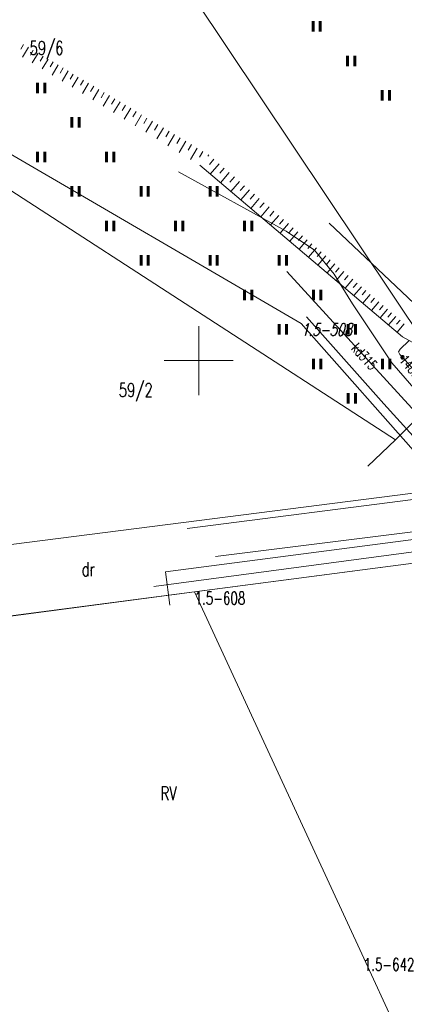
# Model space of a CAD drawing. Header units: metres. Extents: x 7582703 to 7587334, y 6019078 to 6022350.
# Tile 78 of 88: x 7584387 to 7584415, y 6021703 to 6021775. Entities that reach past the tile are written whole.
import ezdxf
from ezdxf.enums import TextEntityAlignment as Align

# ---------------------------------------------------------------- set-up
doc = ezdxf.new("R2010")
doc.units = ezdxf.units.M
doc.header["$MEASUREMENT"] = 0
doc.linetypes.add('EGDE', pattern=[0])
doc.layers.get('0').update_dxf_attribs({"color": 250, "linetype": 'CONTINUOUS', "lineweight": 100})
doc.layers.add('Dzialki', color=7, linetype='EGDE', lineweight=60)
doc.styles.get("Standard").update_dxf_attribs({"font": 'Simplex.SHX', "width": 0.75})

# ---------------------------------------------------------------- blocks, each defined once
blk = doc.blocks.new('1_OTZT')
at = {"linetype": 'Continuous'}
for p, q in [((-0.2625, -0.375), (-0.2625, 0.375)), ((0.2625, -0.375), (0.2625, 0.375))]:
    blk.add_line(p, q, dxfattribs=at)
blk = doc.blocks.new('4_SUPS')
at = {"linetype": 'Continuous'}
blk.add_circle((0, 0), 0.0625, dxfattribs=at)

msp = doc.modelspace()

# ---------------------------------------------------------------- linework, layer by layer
at = {"layer": 'Dzialki', "lineweight": 9}
for p, q in [((7584395.9, 6021781.88), (7584423.02, 6021741.37)), ((7584407.41, 6021752.7), (7584372.55, 6021773.01)), ((7584387.311, 6021772.908), (7584387.102, 6021772.557)), ((7584387.663, 6021772.698), (7584387.241, 6021771.992)), ((7584388.016, 6021772.488), (7584387.804, 6021772.133)), ((7584388.371, 6021772.276), (7584387.945, 6021771.562)), ((7584388.727, 6021772.063), (7584388.513, 6021771.704)), ((7584389.086, 6021771.849), (7584388.656, 6021771.128)), ((7584389.446, 6021771.634), (7584389.23, 6021771.272)), ((7584389.808, 6021771.418), (7584389.374, 6021770.69)), ((7584390.172, 6021771.201), (7584389.954, 6021770.835)), ((7584390.538, 6021770.982), (7584390.099, 6021770.247)), ((7584390.906, 6021770.763), (7584390.685, 6021770.394)), ((7584391.275, 6021770.543), (7584390.832, 6021769.8)), ((7584391.646, 6021770.321), (7584391.424, 6021769.948)), ((7584392.02, 6021770.098), (7584391.572, 6021769.348)), ((7584392.395, 6021769.874), (7584392.17, 6021769.497)), ((7584392.772, 6021769.649), (7584392.319, 6021768.892)), ((7584393.15, 6021769.423), (7584392.923, 6021769.043)), ((7584393.531, 6021769.196), (7584393.074, 6021768.431)), ((7584393.914, 6021768.968), (7584393.684, 6021768.583)), ((7584394.298, 6021768.738), (7584393.837, 6021767.965)), ((7584394.685, 6021768.508), (7584394.453, 6021768.119)), ((7584395.073, 6021768.276), (7584394.607, 6021767.495)), ((7584395.464, 6021768.043), (7584395.23, 6021767.65)), ((7584395.856, 6021767.809), (7584395.385, 6021767.02)), ((7584396.25, 6021767.573), (7584396.014, 6021767.177)), ((7584396.647, 6021767.337), (7584396.171, 6021766.54)), ((7584397.045, 6021767.099), (7584396.806, 6021766.699)), ((7584397.445, 6021766.86), (7584396.965, 6021766.056)), ((7584397.848, 6021766.62), (7584397.606, 6021766.216)), ((7584398.252, 6021766.379), (7584397.767, 6021765.566)), ((7584398.659, 6021766.136), (7584398.415, 6021765.728)), ((7584399.067, 6021765.892), (7584398.577, 6021765.071)), ((7584399.477, 6021765.647), (7584399.231, 6021765.235)), ((7584399.89, 6021765.401), (7584399.395, 6021764.572)), ((7584400.305, 6021765.154), (7584400.056, 6021764.737)), ((7584400.721, 6021764.905), (7584400.663, 6021764.807)), ((7584401.097, 6021764.583), (7584400.775, 6021764.21)), ((7584398.531, 6021763.673), (7584406.333, 6021759.369)), ((7584414.76, 6021751.73), (7584400.07, 6021764.16)), ((7584414.76, 6021751.73), (7584400.07, 6021764.16)), ((7584401.47, 6021764.26), (7584400.829, 6021763.518)), ((7584401.841, 6021763.94), (7584401.522, 6021763.57)), ((7584402.21, 6021763.62), (7584401.575, 6021762.886)), ((7584402.577, 6021763.303), (7584402.262, 6021762.938)), ((7584402.942, 6021762.987), (7584402.314, 6021762.261)), ((7584414.24, 6021744.26), (7584386.389, 6021762.33)), ((7584403.306, 6021762.673), (7584402.993, 6021762.312)), ((7584403.667, 6021762.361), (7584403.046, 6021761.642)), ((7584404.026, 6021762.05), (7584403.717, 6021761.693)), ((7584404.384, 6021761.741), (7584403.769, 6021761.03)), ((7584404.739, 6021761.434), (7584404.434, 6021761.08)), ((7584405.093, 6021761.128), (7584404.485, 6021760.424)), ((7584405.445, 6021760.824), (7584405.143, 6021760.474)), ((7584405.795, 6021760.521), (7584405.193, 6021759.825)), ((7584406.143, 6021760.22), (7584405.844, 6021759.874)), ((7584406.489, 6021759.921), (7584405.894, 6021759.232)), ((7584406.333, 6021759.369), (7584408.373, 6021757.994)), ((7584406.834, 6021759.623), (7584406.538, 6021759.281)), ((7584407.177, 6021759.327), (7584406.587, 6021758.645)), ((7584417.76, 6021752.07), (7584409.45, 6021759.96)), ((7584409.45, 6021759.96), (7584417.76, 6021752.07)), ((7584407.517, 6021759.032), (7584407.224, 6021758.693)), ((7584407.856, 6021758.739), (7584407.273, 6021758.065)), ((7584408.194, 6021758.448), (7584407.904, 6021758.112)), ((7584408.529, 6021758.158), (7584407.952, 6021757.49)), ((7584408.373, 6021757.994), (7584409.795, 6021756.254)), ((7584408.863, 6021757.869), (7584408.576, 6021757.537)), ((7584409.195, 6021757.582), (7584408.624, 6021756.922)), ((7584409.525, 6021757.297), (7584409.241, 6021756.969)), ((7584409.853, 6021757.013), (7584409.288, 6021756.36)), ((7584410.18, 6021756.731), (7584409.899, 6021756.406)), ((7584424.4, 6021736.72), (7584406.384, 6021756.449)), ((7584409.795, 6021756.254), (7584411.141, 6021754.113)), ((7584410.505, 6021756.45), (7584409.946, 6021755.803)), ((7584410.828, 6021756.17), (7584410.55, 6021755.849)), ((7584411.149, 6021755.893), (7584410.597, 6021755.253)), ((7584411.469, 6021755.616), (7584411.194, 6021755.298)), ((7584411.787, 6021755.341), (7584411.24, 6021754.708)), ((7584412.104, 6021755.068), (7584411.832, 6021754.753)), ((7584412.418, 6021754.795), (7584411.877, 6021754.169)), ((7584412.732, 6021754.525), (7584412.462, 6021754.213)), ((7584411.141, 6021754.113), (7584413.972, 6021749.833)), ((7584411.141, 6021754.113), (7584413.972, 6021749.833)), ((7584413.043, 6021754.256), (7584412.507, 6021753.636)), ((7584413.353, 6021753.988), (7584413.086, 6021753.68)), ((7584413.661, 6021753.721), (7584413.131, 6021753.108)), ((7584407.81, 6021753.18), (7584413.4, 6021746.87)), ((7584413.967, 6021753.456), (7584413.704, 6021753.152)), ((7584414.272, 6021753.193), (7584413.748, 6021752.586)), ((7584414.575, 6021752.931), (7584414.315, 6021752.629)), ((7584400, 6021747.5), (7584400, 6021752.5)), ((7584417.99, 6021740.72), (7584407.41, 6021752.7)), ((7584414.877, 6021752.67), (7584414.358, 6021752.07)), ((7584417.23, 6021750.35), (7584414.76, 6021751.73)), ((7584417.23, 6021750.35), (7584414.76, 6021751.73)), ((7584414.466, 6021750.627), (7584414.595, 6021750.818)), ((7584414.595, 6021750.818), (7584415.211, 6021751.443)), ((7584414.568, 6021750.438), (7584414.466, 6021750.627)), ((7584414.759, 6021750.239), (7584414.568, 6021750.438)), ((7584417.189, 6021747.486), (7584414.759, 6021750.239)), ((7584397.5, 6021750), (7584402.5, 6021750)), ((7584413.972, 6021749.833), (7584416.231, 6021747.25)), ((7584413.972, 6021749.833), (7584416.231, 6021747.25)), ((7584417.95, 6021747.96), (7584414.24, 6021744.26)), ((7584417.95, 6021747.96), (7584414.24, 6021744.26)), ((7584413.4, 6021746.87), (7584417.94, 6021741.83)), ((7584412.25, 6021742.36), (7584414.24, 6021744.26)), ((7584334.05, 6021729.96), (7584417.99, 6021740.72)), ((7584417.99, 6021740.72), (7584334.05, 6021729.96)), ((7584399.17, 6021737.83), (7584417.54, 6021740.21)), ((7584397.596, 6021734.704), (7584423.724, 6021738.104)), ((7584401.205, 6021735.804), (7584422.942, 6021738.521)), ((7584396.756, 6021733.639), (7584420.446, 6021736.796)), ((7584367.61, 6021729.05), (7584422.12, 6021736.18)), ((7584399.7, 6021733.24), (7584422.12, 6021736.18)), ((7584397.914, 6021732.289), (7584397.596, 6021734.704)), ((7584378.93, 6021730.52), (7584399.7, 6021733.24)), ((7584399.7, 6021733.24), (7584411.95, 6021706.7)), ((7584411.95, 6021706.7), (7584414.2, 6021701.83))]:
    msp.add_line(p, q, dxfattribs=at)

# ---------------------------------------------------------------- block references
for name, p in [('1_OTZT', (7584408.54, 6021774.21)), ('1_OTZT', (7584411.04, 6021771.71)), ('1_OTZT', (7584388.58, 6021769.76)), ('1_OTZT', (7584413.54, 6021769.21)), ('1_OTZT', (7584391.08, 6021767.26)), ('1_OTZT', (7584388.58, 6021764.76)), ('1_OTZT', (7584393.58, 6021764.76)), ('1_OTZT', (7584391.08, 6021762.26)), ('1_OTZT', (7584396.08, 6021762.26)), ('1_OTZT', (7584401.08, 6021762.26)), ('1_OTZT', (7584393.58, 6021759.76)), ('1_OTZT', (7584398.58, 6021759.76)), ('1_OTZT', (7584403.58, 6021759.76)), ('1_OTZT', (7584396.08, 6021757.26)), ('1_OTZT', (7584401.08, 6021757.26)), ('1_OTZT', (7584406.08, 6021757.26)), ('1_OTZT', (7584403.58, 6021754.76)), ('1_OTZT', (7584408.58, 6021754.76)), ('1_OTZT', (7584406.08, 6021752.26)), ('1_OTZT', (7584411.08, 6021752.26)), ('1_OTZT', (7584408.58, 6021749.76)), ('1_OTZT', (7584413.58, 6021749.76)), ('4_SUPS', (7584414.759, 6021750.239)), ('1_OTZT', (7584411.08, 6021747.26))]:
    msp.add_blockref(name, p, dxfattribs=at)

# ---------------------------------------------------------------- texts
at = {"layer": 'Dzialki', "lineweight": 9, "width": 0.7}
for s, height, p in [('59/6', 1, (7584387.742, 6021773.144)), ('dr', 1, (7584391.518, 6021735.387)), ('1.5-608', 0.9, (7584399.7, 6021733.24)), ('RV', 1, (7584397.234, 6021719.145)), ('1.5-642', 0.9, (7584411.95, 6021706.7))]:
    msp.add_text(s, height=height, dxfattribs=at).set_placement(p, align=Align.TOP_LEFT)
at = {"layer": 'Dzialki', "lineweight": 9, "oblique": 15, "width": 0.7}
msp.add_text('1.5-508', height=0.9, dxfattribs=at).set_placement((7584407.41, 6021752.7), align=Align.TOP_LEFT)
at = {"layer": 'Dzialki', "lineweight": 9, "width": 0.7}
msp.add_text('kd315', height=0.75, rotation=312.40183, dxfattribs=at).set_placement((7584412.003, 6021750.296), align=Align.MIDDLE)
msp.add_text('148.84', height=0.75, rotation=311.00281, dxfattribs=at).set_placement((7584414.759, 6021750.239), align=Align.MIDDLE_LEFT)
msp.add_text('59/2', height=1, dxfattribs=at).set_placement((7584394.205, 6021747.367))

doc.saveas('drawing.dxf')
